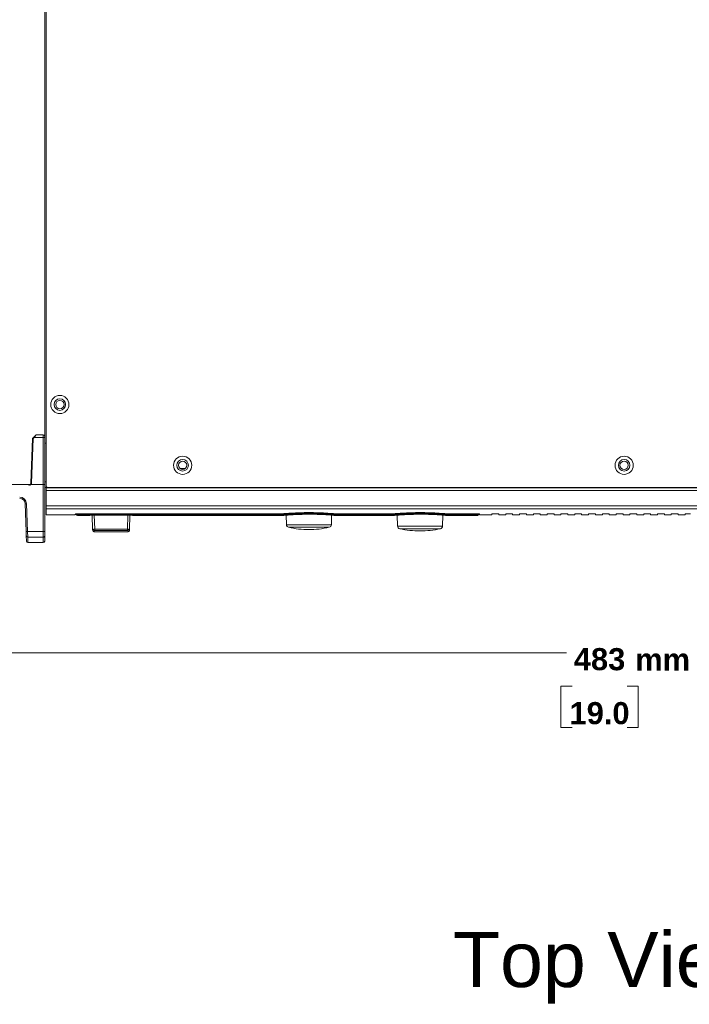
# Model space of a CAD drawing. Header units: millimetres. Extents: x 0 to 2122, y 0 to 1639.
# Tile 20 of 85: x 313 to 555, y 914 to 1270. Entities that reach past the tile are written whole.
import ezdxf

# ---------------------------------------------------------------- set-up
doc = ezdxf.new("R2010")
doc.units = ezdxf.units.MM
doc.layers.add('1', color=7, linetype='Continuous', true_color=0xffffff)
doc.styles.add('Arial', font='arial.ttf')

msp = doc.modelspace()

# ---------------------------------------------------------------- linework, layer by layer
at = {"layer": '1', "color": 7, "linetype": 'Continuous', "lineweight": 13}
for p, q in [((322.21, 1463.39), (322.21, 1101.39)), ((321.71, 1119.39), (321.71, 1429.49)), ((316.72, 1102.37), (317.29, 1118.54)), ((317.54, 1118.54), (316.97, 1102.37)), ((317.36, 1118.71), (317.76, 1119.1)), ((317.94, 1118.93), (317.54, 1118.54)), ((317.76, 1119.1), (318.51, 1119.82)), ((318.68, 1119.89), (317.94, 1118.93)), ((321.21, 1118.93), (317.94, 1118.93)), ((318.68, 1119.89), (321.21, 1119.89)), ((321.21, 1118.93), (321.21, 1119.89)), ((321.21, 1101.89), (321.21, 1118.93)), ((321.71, 1119.39), (321.71, 1118.91)), ((321.71, 1118.91), (321.71, 1101.89)), ((321.71, 1116.89), (322.21, 1116.89)), ((370.74, 1107.74), (372.67, 1107.74)), ((321.71, 1102.89), (322.21, 1102.89)), ((315.67, 1101.89), (291.4, 1101.89)), ((321.21, 1101.89), (316.77, 1101.89)), ((321.21, 1084.89), (321.21, 1101.89)), ((321.71, 1101.89), (321.21, 1101.89)), ((321.71, 1101.89), (321.71, 1084.9)), ((322.21, 1100.89), (321.71, 1100.89)), ((322.21, 1101.39), (322.21, 1100.69)), ((741.21, 1100.69), (322.21, 1100.69)), ((322.21, 1099.69), (322.21, 1100.69)), ((741.21, 1099.69), (322.21, 1099.69)), ((322.21, 1094.19), (322.21, 1099.69)), ((322.71, 1100.89), (740.71, 1100.89)), ((315, 1084.89), (314.65, 1094.96)), ((315.15, 1094.96), (315.5, 1084.89)), ((741.21, 1094.19), (322.21, 1094.19)), ((322.21, 1093.12), (322.21, 1094.19)), ((741.21, 1093.12), (322.21, 1093.12)), ((322.21, 1093.12), (322.21, 1090.89)), ((322.21, 1090.89), (332.81, 1090.89)), ((332.81, 1090.89), (332.81, 1091.2)), ((333.58, 1090.74), (338.02, 1090.74)), ((334.38, 1091.09), (334.38, 1091.34)), ((407.88, 1091.09), (334.38, 1091.09)), ((407.64, 1091.34), (334.51, 1091.34)), ((339.09, 1085.62), (338.95, 1090.83)), ((339.53, 1090.83), (351.98, 1090.83)), ((339.7, 1090.83), (339.84, 1085.69)), ((351.67, 1085.69), (351.81, 1090.83)), ((352.56, 1090.83), (352.42, 1085.62)), ((353.49, 1090.74), (365.21, 1090.74)), ((367.1, 1090.74), (408.24, 1090.74)), ((407.88, 1091.09), (407.88, 1091.34)), ((409.22, 1090.82), (409.31, 1087.36)), ((425.6, 1087.36), (425.69, 1090.82)), ((426.66, 1090.74), (448.54, 1090.74)), ((427.03, 1091.34), (427.03, 1091.09)), ((448.18, 1091.09), (427.03, 1091.09)), ((447.94, 1091.34), (427.27, 1091.34)), ((448.18, 1091.34), (448.18, 1091.09)), ((449.51, 1090.82), (449.61, 1086.86)), ((465.9, 1086.86), (466, 1090.82)), ((466.96, 1090.74), (478.53, 1090.74)), ((467.33, 1091.34), (467.33, 1091.09)), ((477.73, 1091.09), (467.33, 1091.09)), ((477.61, 1091.34), (467.57, 1091.34)), ((477.73, 1091.34), (477.73, 1091.09)), ((479.31, 1090.89), (479.31, 1091.2)), ((479.31, 1090.89), (483.81, 1090.89)), ((483.81, 1090.89), (483.81, 1091.3)), ((484.31, 1091.34), (485.81, 1091.34)), ((486.31, 1090.89), (486.31, 1091.3)), ((486.31, 1090.89), (488.81, 1090.89)), ((488.81, 1090.89), (488.81, 1091.3)), ((489.31, 1091.34), (490.81, 1091.34)), ((491.31, 1090.89), (491.31, 1091.3)), ((491.31, 1090.89), (493.81, 1090.89)), ((493.81, 1090.89), (493.81, 1091.3)), ((494.31, 1091.34), (495.81, 1091.34)), ((496.31, 1090.89), (496.31, 1091.3)), ((496.31, 1090.89), (498.81, 1090.89)), ((498.81, 1090.89), (498.81, 1091.3)), ((499.31, 1091.34), (500.81, 1091.34)), ((501.31, 1090.89), (501.31, 1091.3)), ((501.31, 1090.89), (503.81, 1090.89)), ((503.81, 1090.89), (503.81, 1091.3)), ((504.31, 1091.34), (505.81, 1091.34)), ((506.31, 1090.89), (506.31, 1091.3)), ((506.31, 1090.89), (508.81, 1090.89)), ((508.81, 1090.89), (508.81, 1091.3)), ((509.31, 1091.34), (510.81, 1091.34)), ((511.31, 1090.89), (511.31, 1091.3)), ((511.31, 1090.89), (513.81, 1090.89)), ((513.81, 1090.89), (513.81, 1091.3)), ((514.31, 1091.34), (515.81, 1091.34)), ((516.31, 1090.89), (516.31, 1091.3)), ((516.31, 1090.89), (518.81, 1090.89)), ((518.81, 1090.89), (518.81, 1091.3)), ((519.31, 1091.34), (520.81, 1091.34)), ((521.31, 1090.89), (521.31, 1091.3)), ((521.31, 1090.89), (523.81, 1090.89)), ((523.81, 1090.89), (523.81, 1091.3)), ((524.31, 1091.34), (525.81, 1091.34)), ((526.31, 1090.89), (526.31, 1091.3)), ((526.31, 1090.89), (528.81, 1090.89)), ((528.81, 1090.89), (528.81, 1091.3)), ((529.31, 1091.34), (530.81, 1091.34)), ((531.31, 1090.89), (531.31, 1091.3)), ((531.31, 1090.89), (533.81, 1090.89)), ((533.81, 1090.89), (533.81, 1091.3)), ((534.31, 1091.34), (535.81, 1091.34)), ((536.31, 1090.89), (536.31, 1091.3)), ((536.31, 1090.89), (538.81, 1090.89)), ((538.81, 1090.89), (538.81, 1091.3)), ((539.31, 1091.34), (540.81, 1091.34)), ((541.31, 1090.89), (541.31, 1091.3)), ((541.31, 1090.89), (543.81, 1090.89)), ((543.81, 1090.89), (543.81, 1091.3)), ((544.31, 1091.34), (545.81, 1091.34)), ((546.31, 1090.89), (546.31, 1091.3)), ((546.31, 1090.89), (548.81, 1090.89)), ((548.81, 1090.89), (548.81, 1091.3)), ((549.31, 1091.34), (550.81, 1091.34)), ((551.31, 1090.89), (551.31, 1091.3)), ((551.31, 1090.89), (553.81, 1090.89)), ((553.81, 1090.89), (553.81, 1091.3)), ((554.31, 1091.34), (555.81, 1091.34)), ((315, 1084.89), (315.05, 1083.28)), ((315.5, 1084.89), (321.21, 1084.89)), ((315.55, 1082.81), (315.5, 1084.89)), ((321.21, 1082.81), (321.21, 1084.89)), ((321.71, 1084.9), (321.71, 1083.3)), ((339.1, 1085.23), (339.09, 1085.62)), ((339.59, 1085.15), (339.6, 1084.74)), ((339.6, 1084.74), (351.91, 1084.74)), ((339.84, 1085.69), (351.67, 1085.69)), ((339.84, 1085.69), (339.84, 1085.23)), ((351.67, 1085.23), (339.84, 1085.23)), ((351.67, 1085.69), (351.67, 1085.23)), ((351.92, 1085.15), (351.91, 1084.74)), ((352.42, 1085.62), (352.41, 1085.23)), ((409.31, 1087.36), (425.6, 1087.36)), ((424.82, 1086.41), (410.09, 1086.41)), ((449.61, 1086.86), (465.9, 1086.86)), ((465.12, 1085.91), (450.39, 1085.91)), ((315.05, 1083.28), (315.12, 1081.37)), ((321.21, 1082.81), (315.55, 1082.81)), ((315.62, 1080.89), (315.55, 1082.81)), ((321.21, 1080.89), (321.21, 1082.81)), ((321.71, 1081.39), (321.71, 1083.3)), ((315.62, 1080.89), (321.21, 1080.89))]:
    msp.add_line(p, q, dxfattribs=at)
at = {"layer": '1', "color": 7, "lineweight": 13}
for p, q in [((290.41, 1040.89), (510.87, 1040.89)), ((512.82, 1028.87), (508.82, 1028.87)), ((508.82, 1028.87), (508.82, 1013.84)), ((536.77, 1028.87), (532.77, 1028.87)), ((536.77, 1013.84), (536.77, 1028.87)), ((508.82, 1013.84), (512.82, 1013.84)), ((532.77, 1013.84), (536.77, 1013.84))]:
    msp.add_line(p, q, dxfattribs=at)
at = {"layer": '1', "color": 7, "linetype": 'Continuous', "lineweight": 13}
for centre, radius in [((327.21, 1130.89), 3.3), ((327.21, 1130.89), 2.1), ((327.21, 1130.89), 1.5), ((371.71, 1108.89), 3.3), ((371.71, 1108.89), 2.1), ((371.71, 1108.89), 1.5), ((531.71, 1108.89), 3.3), ((531.71, 1108.89), 2.1), ((531.71, 1108.89), 1.5)]:
    msp.add_circle(centre, radius, dxfattribs=at)
for centre, radius, start, end in [((317.54, 1118.53), 0.25, 134, 178), ((318.68, 1119.64), 0.25, 90, 134), ((321.21, 1119.39), 0.5, 0, 90), ((316.22, 1102.39), 0.5, 270, 358), ((316.22, 1102.4), 0.75, 317.2891, 358), ((322.71, 1101.39), 0.5, 180, 270), ((312.65, 1094.87), 2.5, 2, 90), ((312.65, 1094.89), 2, 2, 90), ((410.31, 1087.39), 1, 181.5, 257.3023), ((417.46, 1119.1), 33.51, 257.3023, 269.9902), ((417.46, 1119.1), 33.51, 269.9902, 282.6977), ((424.6, 1087.39), 1, 282.6977, 358.5), ((450.61, 1086.89), 1, 181.5, 257.3023), ((457.76, 1118.6), 33.51, 257.3023, 269.9902), ((457.76, 1118.6), 33.51, 269.9902, 282.6977), ((464.9, 1086.89), 1, 282.6977, 358.5), ((321.21, 1081.39), 0.5, 270, 0)]:
    msp.add_arc(centre, radius, start, end, dxfattribs=at)
at = {"layer": '1', "color": 7, "linetype": 'Continuous', "lineweight": 13, "extrusion": (0, -6.17091e-06, -1)}
msp.add_arc((-333.58, 1091.24, -0.01), 0.5, 269.8775, 0.0136, dxfattribs=at)
at = {"layer": '1', "color": 7, "linetype": 'Continuous', "lineweight": 13, "extrusion": (0, 0, -1)}
for centre, start, end in [((-339.6, 1085.24), 272.5896, 358.5), ((-351.91, 1085.24), 181.5, 268.1468), ((-315.62, 1081.39), 273.1858, 358)]:
    msp.add_arc(centre, 0.5, start, end, dxfattribs=at)
at = {"layer": '1', "color": 7, "linetype": 'Continuous', "lineweight": 13}
for centre, major_axis, ratio, start_param, end_param in [((317.54, 1118.53), (0.25, -0.009), 0.034878, 1.572014, 3.141593), ((317.54, 1118.53), (-0.174, 0.18), 0.024251, 4.737496, 6.283185), ((317.94, 1118.92), (0.174, -0.18), 0.024251, 1.595904, 3.141593), ((321.21, 1118.91), (0.5, 0), 0.034899, 0, 1.570796), ((316.97, 1102.36), (0.25, -0.009), 0.034878, 1.572014, 3.141593), ((315.15, 1094.98), (-0.5, -0.017), 0.034878, 0, 1.569578), ((333.58, 1091.52), (0.5, 0), 0.997176, 3.658136, 4.712652), ((409.93, 1091.65), (0.036, -0.499), 0.622251, 5.122895, 6.167495), ((424.98, 1091.65), (-0.036, -0.499), 0.622193, 0.115682, 1.150343), ((450.23, 1091.65), (-0.036, 0.499), 0.622251, 1.975649, 3.025902), ((465.28, 1091.65), (0.036, 0.499), 0.622193, 3.257275, 4.296986), ((478.53, 1091.52), (0.5, 0), 0.997176, 4.712126, 5.765113), ((478.53, 1091.24), (-0.5, 0), 1, 1.577155, 3.141856), ((315.5, 1084.9), (-0.5, -0.017), 0.034878, 0, 1.569578), ((321.21, 1084.9), (-0.5, 0), 0.034899, 1.570796, 3.141593), ((339.59, 1085.63), (-0.5, -0.013), 0.964485, 0, 1.545546), ((351.92, 1085.63), (-0.5, 0.013), 0.964485, 1.596047, 3.141593), ((315.55, 1083.3), (0.5, 0.017), 0.980828, 3.141593, 4.678151), ((321.21, 1083.3), (-0.5, 0), 0.98085, 1.570796, 3.141593)]:
    msp.add_ellipse(centre, major_axis=major_axis, ratio=ratio, start_param=start_param, end_param=end_param, dxfattribs=at)
for points, knots in [([(315.67, 1101.89), (315.73, 1101.89), (315.79, 1101.89), (315.98, 1101.89), (316.1, 1101.89), (316.22, 1101.89), (316.22, 1101.89), (316.22, 1101.89)], [0, 0, 0, 0, 0.29278, 0.29278, 0.992701, 0.992701, 1, 1, 1, 1]), ([(316.77, 1101.89), (316.76, 1101.89), (316.75, 1101.89), (316.7, 1101.87), (316.67, 1101.85), (316.53, 1101.78), (316.42, 1101.74), (316.2, 1101.72), (316.09, 1101.73), (315.93, 1101.77), (315.88, 1101.8), (315.78, 1101.84), (315.74, 1101.87), (315.69, 1101.89), (315.68, 1101.89), (315.67, 1101.89)], [0, 0, 0, 0, 0.027361, 0.027361, 0.132959, 0.132959, 0.427617, 0.427617, 0.709035, 0.709035, 0.85402, 0.85402, 0.975862, 0.975862, 1, 1, 1, 1]), ([(425.68, 1091.4), (425.4, 1091.42), (424.8, 1091.47), (424.18, 1091.51), (423.53, 1091.55), (423.2, 1091.57), (422.82, 1091.59), (422.78, 1091.6), (422.69, 1091.6), (422.65, 1091.6), (422.52, 1091.61), (422.26, 1091.62), (422, 1091.64), (421.48, 1091.66), (420.77, 1091.69), (420.05, 1091.71), (419.32, 1091.72), (418.95, 1091.73), (418.48, 1091.73), (418.39, 1091.73), (418.2, 1091.74), (417.92, 1091.74), (417.64, 1091.74), (417.09, 1091.74), (416.35, 1091.73), (415.61, 1091.72), (414.88, 1091.71), (414.52, 1091.7), (414.07, 1091.68), (413.97, 1091.68), (413.8, 1091.67), (413.53, 1091.66), (413.26, 1091.65), (412.74, 1091.63), (412.05, 1091.59), (411.39, 1091.55), (410.91, 1091.52), (410.75, 1091.51), (410.51, 1091.5), (410.43, 1091.49), (410.28, 1091.48), (410.2, 1091.47), (409.81, 1091.45), (409.52, 1091.42), (409.23, 1091.4)], [0, 0, 0, 0, 0.0625, 0.125, 0.125, 0.1875, 0.1875, 0.195313, 0.195313, 0.203125, 0.203125, 0.21875, 0.25, 0.25, 0.3125, 0.375, 0.375, 0.4375, 0.4375, 0.453125, 0.453125, 0.46875, 0.5, 0.5, 0.5625, 0.625, 0.625, 0.6875, 0.6875, 0.703125, 0.703125, 0.71875, 0.75, 0.75, 0.8125, 0.875, 0.875, 0.90625, 0.90625, 0.921875, 0.921875, 0.9375, 0.9375, 1, 1, 1, 1]), ([(465.98, 1091.4), (465.7, 1091.42), (465.1, 1091.47), (464.48, 1091.51), (463.83, 1091.55), (463.5, 1091.57), (463.12, 1091.59), (463.08, 1091.6), (462.99, 1091.6), (462.95, 1091.6), (462.82, 1091.61), (462.56, 1091.62), (462.3, 1091.64), (461.78, 1091.66), (461.07, 1091.69), (460.35, 1091.71), (459.62, 1091.72), (459.25, 1091.73), (458.78, 1091.73), (458.69, 1091.73), (458.5, 1091.74), (458.22, 1091.74), (457.94, 1091.74), (457.39, 1091.74), (456.65, 1091.73), (455.91, 1091.72), (455.18, 1091.71), (454.82, 1091.7), (454.37, 1091.68), (454.27, 1091.68), (454.1, 1091.67), (453.83, 1091.66), (453.56, 1091.65), (453.04, 1091.63), (452.35, 1091.59), (451.69, 1091.55), (451.21, 1091.52), (451.05, 1091.51), (450.81, 1091.5), (450.73, 1091.49), (450.58, 1091.48), (450.5, 1091.47), (450.11, 1091.45), (449.82, 1091.42), (449.53, 1091.4)], [0, 0, 0, 0, 0.0625, 0.125, 0.125, 0.1875, 0.1875, 0.195312, 0.195312, 0.203125, 0.203125, 0.21875, 0.25, 0.25, 0.3125, 0.375, 0.375, 0.4375, 0.4375, 0.453125, 0.453125, 0.46875, 0.5, 0.5, 0.5625, 0.625, 0.625, 0.6875, 0.6875, 0.703125, 0.703125, 0.71875, 0.75, 0.75, 0.8125, 0.875, 0.875, 0.90625, 0.90625, 0.921875, 0.921875, 0.9375, 0.9375, 1, 1, 1, 1]), ([(332.81, 1091.2), (332.81, 1091.21), (332.84, 1091.23), (332.96, 1091.26), (333.06, 1091.27), (333.3, 1091.3), (333.45, 1091.31), (333.77, 1091.33), (333.95, 1091.34), (334.26, 1091.34), (334.38, 1091.34), (334.51, 1091.34)], [0, 0, 0, 0, 0.215859, 0.215859, 0.431727, 0.431727, 0.647425, 0.647425, 0.862392, 0.862392, 1, 1, 1, 1]), ([(334.38, 1091.09), (334.32, 1091.09), (334.26, 1091.09), (334.12, 1091.08), (334.04, 1091.08), (333.88, 1091.07), (333.81, 1091.07), (333.7, 1091.06), (333.66, 1091.05), (333.6, 1091.04), (333.58, 1091.03), (333.58, 1091.02)], [0, 0, 0, 0, 0.136781, 0.136781, 0.351083, 0.351083, 0.56673, 0.56673, 0.783274, 0.783274, 1, 1, 1, 1]), ([(333.58, 1091.02), (333.58, 1090.92), (333.58, 1090.85), (333.58, 1090.78), (333.58, 1090.75), (333.58, 1090.74), (333.58, 1090.74), (333.58, 1090.74), (333.58, 1090.74)], [0, 0, 0, 0, 0.530655, 0.530655, 0.795983, 0.928647, 0.928647, 1, 1, 1, 1]), ([(338.02, 1090.78), (338.02, 1090.78), (338.03, 1090.79), (338.08, 1090.79), (338.15, 1090.8), (338.26, 1090.81), (338.45, 1090.82), (338.68, 1090.82), (338.95, 1090.83), (339.19, 1090.83), (339.38, 1090.83), (339.48, 1090.83), (339.53, 1090.83)], [0, 0, 0, 0, 0.125098, 0.187658, 0.250648, 0.375315, 0.500589, 0.6251, 0.74994, 0.874655, 0.937294, 1, 1, 1, 1]), ([(338.02, 1090.74), (338.02, 1090.74), (338.02, 1090.74), (338.02, 1090.74), (338.02, 1090.74), (338.02, 1090.75), (338.02, 1090.75), (338.02, 1090.76), (338.02, 1090.76), (338.02, 1090.77), (338.02, 1090.78), (338.02, 1090.78)], [0, 0, 0, 0, 0.110557, 0.221738, 0.332919, 0.4441, 0.55528, 0.66646, 0.77764, 0.88882, 1, 1, 1, 1]), ([(351.98, 1090.83), (352.08, 1090.83), (352.22, 1090.83), (352.42, 1090.83), (352.6, 1090.83), (352.82, 1090.82), (353.06, 1090.82), (353.25, 1090.81), (353.39, 1090.8), (353.48, 1090.79), (353.49, 1090.78), (353.49, 1090.78)], [0, 0, 0, 0, 0.124493, 0.18678, 0.249533, 0.373866, 0.499034, 0.623684, 0.748899, 0.87416, 1, 1, 1, 1]), ([(353.49, 1090.78), (353.49, 1090.78), (353.49, 1090.77), (353.49, 1090.77), (353.49, 1090.77), (353.49, 1090.76), (353.49, 1090.76), (353.49, 1090.76), (353.49, 1090.75), (353.49, 1090.75), (353.49, 1090.75), (353.49, 1090.75), (353.49, 1090.75), (353.49, 1090.74), (353.49, 1090.74), (353.49, 1090.74), (353.49, 1090.74), (353.49, 1090.74), (353.49, 1090.74), (353.49, 1090.74)], [0, 0, 0, 0, 0.058858, 0.117716, 0.176574, 0.235433, 0.294292, 0.353151, 0.412011, 0.470871, 0.529731, 0.588592, 0.647453, 0.706314, 0.765175, 0.824037, 0.882899, 0.941761, 1, 1, 1, 1]), ([(365.12, 1090.74), (365.12, 1090.74), (365.14, 1090.74), (365.17, 1090.74), (365.21, 1090.74)], [0, 0, 0, 0, 0.000164, 1, 1, 1, 1]), ([(365.21, 1090.74), (365.21, 1090.74), (365.21, 1090.74), (365.22, 1090.74), (365.23, 1090.74), (365.24, 1090.74), (365.25, 1090.74), (365.25, 1090.74), (365.26, 1090.74), (365.27, 1090.74), (365.28, 1090.74), (365.29, 1090.74), (365.3, 1090.74), (365.31, 1090.74), (365.32, 1090.74), (365.33, 1090.74), (365.34, 1090.74), (365.35, 1090.74), (365.36, 1090.74), (365.37, 1090.74), (365.39, 1090.74), (365.4, 1090.74), (365.41, 1090.74), (365.42, 1090.74), (365.43, 1090.74), (365.44, 1090.74), (365.46, 1090.74), (365.47, 1090.74), (365.48, 1090.74), (365.5, 1090.74), (365.51, 1090.74), (365.52, 1090.74), (365.54, 1090.74), (365.55, 1090.74), (365.57, 1090.74), (365.58, 1090.74), (365.63, 1090.74), (365.72, 1090.74), (365.86, 1090.74), (366.01, 1090.74), (366.15, 1090.74), (366.3, 1090.74), (366.45, 1090.74), (366.59, 1090.74), (366.68, 1090.74), (366.74, 1090.74), (366.77, 1090.74), (366.8, 1090.74), (366.82, 1090.74), (366.85, 1090.74), (366.87, 1090.74), (366.9, 1090.74), (366.92, 1090.74), (366.94, 1090.74), (366.96, 1090.74), (366.98, 1090.74), (367, 1090.74), (367.02, 1090.74), (367.04, 1090.74), (367.06, 1090.74), (367.07, 1090.74), (367.09, 1090.74), (367.1, 1090.74), (367.1, 1090.74)], [0, 0, 0, 0, 0.007327, 0.014623, 0.02189, 0.02913, 0.036345, 0.043536, 0.050704, 0.057853, 0.064984, 0.072098, 0.079198, 0.086286, 0.093363, 0.100431, 0.107492, 0.114549, 0.121603, 0.128656, 0.135709, 0.142766, 0.149827, 0.156896, 0.163973, 0.17106, 0.17816, 0.185275, 0.192405, 0.199554, 0.206723, 0.213914, 0.221128, 0.228368, 0.235635, 0.242932, 0.250259, 0.313318, 0.375103, 0.436888, 0.499947, 0.563034, 0.624846, 0.686658, 0.749747, 0.763965, 0.778073, 0.792085, 0.806012, 0.819869, 0.83367, 0.847428, 0.861158, 0.874873, 0.888589, 0.902319, 0.916077, 0.929878, 0.943735, 0.957662, 0.971673, 0.985782, 1, 1, 1, 1]), ([(396.21, 1090.78), (396.2, 1090.78), (396.21, 1090.79), (396.26, 1090.8), (396.31, 1090.8), (396.43, 1090.81), (396.52, 1090.81), (396.7, 1090.81), (396.81, 1090.82), (397.03, 1090.82), (397.15, 1090.82), (397.38, 1090.82), (397.5, 1090.82), (397.72, 1090.82), (397.83, 1090.81), (398.01, 1090.81), (398.09, 1090.81), (398.21, 1090.8), (398.26, 1090.79), (398.31, 1090.79), (398.31, 1090.78), (398.28, 1090.78), (398.25, 1090.77), (398.14, 1090.77), (398.07, 1090.77), (397.9, 1090.76), (397.8, 1090.76), (397.59, 1090.76), (397.47, 1090.76), (397.24, 1090.76), (397.12, 1090.76), (396.89, 1090.76), (396.78, 1090.76), (396.58, 1090.76), (396.49, 1090.77), (396.35, 1090.77), (396.29, 1090.77), (396.23, 1090.78), (396.22, 1090.78), (396.21, 1090.78)], [0, 0, 0, 0, 0.053712, 0.053712, 0.107426, 0.107426, 0.161151, 0.161151, 0.214961, 0.214961, 0.268553, 0.268553, 0.322257, 0.322257, 0.375953, 0.375953, 0.429593, 0.429593, 0.483277, 0.483277, 0.537036, 0.537036, 0.590762, 0.590762, 0.644521, 0.644521, 0.698219, 0.698219, 0.751913, 0.751913, 0.805568, 0.805568, 0.859288, 0.859288, 0.912972, 0.912972, 0.966628, 0.966628, 1, 1, 1, 1]), ([(407.64, 1091.34), (407.79, 1091.34), (407.93, 1091.34), (408.14, 1091.35), (408.21, 1091.35), (408.31, 1091.35), (408.35, 1091.35), (408.42, 1091.35), (408.45, 1091.36), (408.62, 1091.36), (408.88, 1091.37), (409.12, 1091.39), (409.23, 1091.4)], [0, 0, 0, 0, 0.25, 0.25, 0.375, 0.375, 0.4375, 0.4375, 0.5, 0.5, 0.75, 1, 1, 1, 1]), ([(409.93, 1091.15), (409.78, 1091.14), (409.63, 1091.13), (409.31, 1091.11), (409.14, 1091.11), (408.79, 1091.1), (408.43, 1091.09), (408.06, 1091.09), (407.88, 1091.09)], [0, 0, 0, 0, 0.25, 0.25, 0.5, 0.5, 0.75, 1, 1, 1, 1]), ([(408.13, 1090.74), (408.16, 1090.74), (408.24, 1090.75), (408.66, 1090.78), (409.17, 1090.82), (410.61, 1090.92), (411.52, 1090.97), (413.6, 1091.07), (414.77, 1091.11), (417.17, 1091.14), (418.43, 1091.14), (420.79, 1091.09), (421.93, 1091.05), (423.91, 1090.94), (424.75, 1090.89), (426.04, 1090.79), (426.48, 1090.76), (426.72, 1090.74), (426.76, 1090.74), (426.78, 1090.74)], [0, 0, 0, 0, 0.060639, 0.060639, 0.189659, 0.189659, 0.318679, 0.318679, 0.447699, 0.447699, 0.576719, 0.576719, 0.705738, 0.705738, 0.834758, 0.834758, 0.963778, 0.963778, 1, 1, 1, 1]), ([(424.98, 1091.15), (424.71, 1091.17), (424.44, 1091.19), (423.88, 1091.22), (423.59, 1091.24), (423, 1091.28), (422.7, 1091.29), (422.08, 1091.32), (421.77, 1091.33), (421.36, 1091.35), (421.28, 1091.35), (421.12, 1091.36), (421.04, 1091.36), (420.8, 1091.37), (420.63, 1091.38), (420.14, 1091.39), (419.81, 1091.4), (418.81, 1091.42), (418.14, 1091.43), (417.37, 1091.43), (417.28, 1091.42), (417.11, 1091.42), (417.03, 1091.42), (416.77, 1091.42), (416.61, 1091.42), (416.1, 1091.42), (415.76, 1091.41), (415.1, 1091.4), (414.77, 1091.39), (414.11, 1091.37), (413.79, 1091.36), (413.3, 1091.34), (413.15, 1091.33), (412.83, 1091.32), (412.36, 1091.3), (411.91, 1091.28), (411.32, 1091.24), (411.03, 1091.22), (410.47, 1091.19), (410.2, 1091.17), (409.93, 1091.15)], [0, 0, 0, 0, 0.0625, 0.0625, 0.125, 0.125, 0.1875, 0.1875, 0.25, 0.25, 0.265625, 0.265625, 0.28125, 0.28125, 0.3125, 0.3125, 0.375, 0.375, 0.5, 0.5, 0.515625, 0.515625, 0.53125, 0.53125, 0.5625, 0.5625, 0.625, 0.625, 0.6875, 0.6875, 0.75, 0.75, 0.78125, 0.78125, 0.8125, 0.875, 0.875, 0.9375, 0.9375, 1, 1, 1, 1]), ([(427.03, 1091.09), (426.85, 1091.09), (426.66, 1091.09), (426.3, 1091.09), (426.12, 1091.1), (425.77, 1091.11), (425.6, 1091.11), (425.28, 1091.13), (425.13, 1091.14), (424.98, 1091.15)], [0, 0, 0, 0, 0.25, 0.25, 0.5, 0.5, 0.75, 0.75, 1, 1, 1, 1]), ([(425.68, 1091.4), (425.79, 1091.39), (425.91, 1091.38), (426.1, 1091.37), (426.16, 1091.37), (426.26, 1091.36), (426.29, 1091.36), (426.36, 1091.36), (426.39, 1091.36), (426.56, 1091.35), (426.7, 1091.35), (426.98, 1091.34), (427.12, 1091.34), (427.27, 1091.34)], [0, 0, 0, 0, 0.25, 0.25, 0.375, 0.375, 0.4375, 0.4375, 0.5, 0.5, 0.75, 0.75, 1, 1, 1, 1]), ([(436.51, 1090.78), (436.5, 1090.78), (436.51, 1090.79), (436.56, 1090.8), (436.61, 1090.8), (436.73, 1090.81), (436.82, 1090.81), (437, 1090.81), (437.11, 1090.82), (437.33, 1090.82), (437.45, 1090.82), (437.68, 1090.82), (437.8, 1090.82), (438.02, 1090.82), (438.13, 1090.81), (438.31, 1090.81), (438.39, 1090.81), (438.51, 1090.8), (438.56, 1090.79), (438.61, 1090.79), (438.61, 1090.78), (438.58, 1090.78), (438.55, 1090.77), (438.44, 1090.77), (438.37, 1090.77), (438.2, 1090.76), (438.1, 1090.76), (437.89, 1090.76), (437.77, 1090.76), (437.54, 1090.76), (437.42, 1090.76), (437.19, 1090.76), (437.08, 1090.76), (436.88, 1090.76), (436.79, 1090.77), (436.65, 1090.77), (436.59, 1090.77), (436.53, 1090.78), (436.52, 1090.78), (436.51, 1090.78)], [0, 0, 0, 0, 0.053712, 0.053712, 0.107426, 0.107426, 0.161151, 0.161151, 0.214961, 0.214961, 0.268553, 0.268553, 0.322257, 0.322257, 0.375953, 0.375953, 0.429593, 0.429593, 0.483277, 0.483277, 0.537036, 0.537036, 0.590762, 0.590762, 0.644521, 0.644521, 0.698219, 0.698219, 0.751913, 0.751913, 0.805568, 0.805568, 0.859288, 0.859288, 0.912972, 0.912972, 0.966628, 0.966628, 1, 1, 1, 1]), ([(447.94, 1091.34), (448.09, 1091.34), (448.23, 1091.34), (448.44, 1091.35), (448.51, 1091.35), (448.61, 1091.35), (448.65, 1091.35), (448.72, 1091.35), (448.75, 1091.36), (448.92, 1091.36), (449.18, 1091.37), (449.42, 1091.39), (449.53, 1091.4)], [0, 0, 0, 0, 0.25, 0.25, 0.375, 0.375, 0.4375, 0.4375, 0.5, 0.5, 0.75, 1, 1, 1, 1]), ([(450.23, 1091.15), (450.08, 1091.14), (449.93, 1091.13), (449.61, 1091.11), (449.44, 1091.11), (449.09, 1091.1), (448.73, 1091.09), (448.36, 1091.09), (448.18, 1091.09)], [0, 0, 0, 0, 0.25, 0.25, 0.5, 0.5, 0.75, 1, 1, 1, 1]), ([(448.43, 1090.74), (448.46, 1090.74), (448.54, 1090.75), (448.96, 1090.78), (449.47, 1090.82), (450.91, 1090.92), (451.82, 1090.97), (453.9, 1091.07), (455.07, 1091.11), (457.47, 1091.14), (458.73, 1091.14), (461.09, 1091.09), (462.23, 1091.05), (464.21, 1090.94), (465.05, 1090.89), (466.34, 1090.79), (466.78, 1090.76), (467.02, 1090.74), (467.06, 1090.74), (467.08, 1090.74)], [0, 0, 0, 0, 0.060639, 0.060639, 0.189659, 0.189659, 0.318679, 0.318679, 0.447699, 0.447699, 0.576719, 0.576719, 0.705738, 0.705738, 0.834758, 0.834758, 0.963778, 0.963778, 1, 1, 1, 1]), ([(465.28, 1091.15), (465.01, 1091.17), (464.74, 1091.19), (464.18, 1091.22), (463.89, 1091.24), (463.3, 1091.28), (463, 1091.29), (462.38, 1091.32), (462.07, 1091.33), (461.66, 1091.35), (461.58, 1091.35), (461.42, 1091.36), (461.34, 1091.36), (461.1, 1091.37), (460.93, 1091.38), (460.44, 1091.39), (460.11, 1091.4), (459.11, 1091.42), (458.44, 1091.43), (457.67, 1091.43), (457.58, 1091.42), (457.41, 1091.42), (457.33, 1091.42), (457.07, 1091.42), (456.91, 1091.42), (456.4, 1091.42), (456.06, 1091.41), (455.4, 1091.4), (455.07, 1091.39), (454.41, 1091.37), (454.09, 1091.36), (453.6, 1091.34), (453.45, 1091.33), (453.13, 1091.32), (452.66, 1091.3), (452.21, 1091.28), (451.62, 1091.24), (451.33, 1091.22), (450.77, 1091.19), (450.5, 1091.17), (450.23, 1091.15)], [0, 0, 0, 0, 0.0625, 0.0625, 0.125, 0.125, 0.1875, 0.1875, 0.25, 0.25, 0.265625, 0.265625, 0.28125, 0.28125, 0.3125, 0.3125, 0.375, 0.375, 0.5, 0.5, 0.515625, 0.515625, 0.53125, 0.53125, 0.5625, 0.5625, 0.625, 0.625, 0.6875, 0.6875, 0.75, 0.75, 0.78125, 0.78125, 0.8125, 0.875, 0.875, 0.9375, 0.9375, 1, 1, 1, 1]), ([(467.33, 1091.09), (467.15, 1091.09), (466.96, 1091.09), (466.6, 1091.09), (466.42, 1091.1), (466.07, 1091.11), (465.9, 1091.11), (465.58, 1091.13), (465.43, 1091.14), (465.28, 1091.15)], [0, 0, 0, 0, 0.25, 0.25, 0.5, 0.5, 0.75, 0.75, 1, 1, 1, 1]), ([(465.98, 1091.4), (466.09, 1091.39), (466.21, 1091.38), (466.4, 1091.37), (466.46, 1091.37), (466.56, 1091.36), (466.59, 1091.36), (466.66, 1091.36), (466.69, 1091.36), (466.86, 1091.35), (467, 1091.35), (467.28, 1091.34), (467.42, 1091.34), (467.57, 1091.34)], [0, 0, 0, 0, 0.25, 0.25, 0.375, 0.375, 0.4375, 0.4375, 0.5, 0.5, 0.75, 0.75, 1, 1, 1, 1]), ([(477.61, 1091.34), (477.79, 1091.34), (477.99, 1091.34), (478.34, 1091.33), (478.52, 1091.32), (478.81, 1091.3), (478.94, 1091.28), (479.14, 1091.26), (479.22, 1091.24), (479.29, 1091.22), (479.31, 1091.21), (479.31, 1091.2)], [0, 0, 0, 0, 0.213862, 0.213862, 0.427693, 0.427693, 0.642, 0.642, 0.857199, 0.857199, 1, 1, 1, 1]), ([(478.53, 1091.02), (478.53, 1091.03), (478.52, 1091.03), (478.49, 1091.04), (478.45, 1091.05), (478.36, 1091.06), (478.3, 1091.07), (478.16, 1091.08), (478.08, 1091.08), (477.91, 1091.09), (477.82, 1091.09), (477.73, 1091.09)], [0, 0, 0, 0, 0.143838, 0.143838, 0.35916, 0.35916, 0.573253, 0.573253, 0.786726, 0.786726, 1, 1, 1, 1]), ([(478.53, 1090.74), (478.53, 1090.74), (478.53, 1090.78), (478.53, 1090.92), (478.53, 1091.02)], [0, 0, 0, 0, 0.470571, 1, 1, 1, 1]), ([(483.81, 1091.3), (483.81, 1091.3), (483.81, 1091.31), (483.85, 1091.32), (483.88, 1091.32), (483.95, 1091.33), (483.99, 1091.33), (484.09, 1091.34), (484.14, 1091.34), (484.23, 1091.34), (484.27, 1091.34), (484.31, 1091.34)], [0, 0, 0, 0, 0.216072, 0.216072, 0.432165, 0.432165, 0.6479, 0.6479, 0.862754, 0.862754, 1, 1, 1, 1]), ([(485.81, 1091.34), (485.86, 1091.34), (485.92, 1091.34), (486.02, 1091.34), (486.07, 1091.34), (486.16, 1091.33), (486.2, 1091.33), (486.26, 1091.32), (486.28, 1091.31), (486.3, 1091.3), (486.31, 1091.3), (486.31, 1091.3)], [0, 0, 0, 0, 0.213772, 0.213772, 0.427515, 0.427515, 0.641702, 0.641702, 0.856811, 0.856811, 1, 1, 1, 1]), ([(488.81, 1091.3), (488.81, 1091.3), (488.81, 1091.31), (488.85, 1091.32), (488.88, 1091.32), (488.95, 1091.33), (488.99, 1091.33), (489.09, 1091.34), (489.14, 1091.34), (489.23, 1091.34), (489.27, 1091.34), (489.31, 1091.34)], [0, 0, 0, 0, 0.216072, 0.216072, 0.432165, 0.432165, 0.6479, 0.6479, 0.862754, 0.862754, 1, 1, 1, 1]), ([(490.81, 1091.34), (490.86, 1091.34), (490.92, 1091.34), (491.02, 1091.34), (491.07, 1091.34), (491.16, 1091.33), (491.2, 1091.33), (491.26, 1091.32), (491.28, 1091.31), (491.3, 1091.3), (491.31, 1091.3), (491.31, 1091.3)], [0, 0, 0, 0, 0.213772, 0.213772, 0.427515, 0.427515, 0.641702, 0.641702, 0.856811, 0.856811, 1, 1, 1, 1]), ([(493.81, 1091.3), (493.81, 1091.3), (493.81, 1091.31), (493.85, 1091.32), (493.88, 1091.32), (493.95, 1091.33), (493.99, 1091.33), (494.09, 1091.34), (494.14, 1091.34), (494.23, 1091.34), (494.27, 1091.34), (494.31, 1091.34)], [0, 0, 0, 0, 0.216072, 0.216072, 0.432165, 0.432165, 0.6479, 0.6479, 0.862754, 0.862754, 1, 1, 1, 1]), ([(495.81, 1091.34), (495.86, 1091.34), (495.92, 1091.34), (496.02, 1091.34), (496.07, 1091.34), (496.16, 1091.33), (496.2, 1091.33), (496.26, 1091.32), (496.28, 1091.31), (496.3, 1091.3), (496.31, 1091.3), (496.31, 1091.3)], [0, 0, 0, 0, 0.213772, 0.213772, 0.427515, 0.427515, 0.641702, 0.641702, 0.856811, 0.856811, 1, 1, 1, 1]), ([(498.81, 1091.3), (498.81, 1091.3), (498.81, 1091.31), (498.85, 1091.32), (498.88, 1091.32), (498.95, 1091.33), (498.99, 1091.33), (499.09, 1091.34), (499.14, 1091.34), (499.23, 1091.34), (499.27, 1091.34), (499.31, 1091.34)], [0, 0, 0, 0, 0.216072, 0.216072, 0.432165, 0.432165, 0.6479, 0.6479, 0.862754, 0.862754, 1, 1, 1, 1]), ([(500.81, 1091.34), (500.86, 1091.34), (500.92, 1091.34), (501.02, 1091.34), (501.07, 1091.34), (501.16, 1091.33), (501.2, 1091.33), (501.26, 1091.32), (501.28, 1091.31), (501.3, 1091.3), (501.31, 1091.3), (501.31, 1091.3)], [0, 0, 0, 0, 0.213772, 0.213772, 0.427515, 0.427515, 0.641702, 0.641702, 0.856811, 0.856811, 1, 1, 1, 1]), ([(503.81, 1091.3), (503.81, 1091.3), (503.81, 1091.31), (503.85, 1091.32), (503.88, 1091.32), (503.95, 1091.33), (503.99, 1091.33), (504.09, 1091.34), (504.14, 1091.34), (504.23, 1091.34), (504.27, 1091.34), (504.31, 1091.34)], [0, 0, 0, 0, 0.216072, 0.216072, 0.432165, 0.432165, 0.6479, 0.6479, 0.862754, 0.862754, 1, 1, 1, 1]), ([(505.81, 1091.34), (505.86, 1091.34), (505.92, 1091.34), (506.02, 1091.34), (506.07, 1091.34), (506.16, 1091.33), (506.2, 1091.33), (506.26, 1091.32), (506.28, 1091.31), (506.3, 1091.3), (506.31, 1091.3), (506.31, 1091.3)], [0, 0, 0, 0, 0.213772, 0.213772, 0.427515, 0.427515, 0.641702, 0.641702, 0.856811, 0.856811, 1, 1, 1, 1]), ([(508.81, 1091.3), (508.81, 1091.3), (508.81, 1091.31), (508.85, 1091.32), (508.88, 1091.32), (508.95, 1091.33), (508.99, 1091.33), (509.09, 1091.34), (509.14, 1091.34), (509.23, 1091.34), (509.27, 1091.34), (509.31, 1091.34)], [0, 0, 0, 0, 0.216072, 0.216072, 0.432165, 0.432165, 0.6479, 0.6479, 0.862754, 0.862754, 1, 1, 1, 1]), ([(510.81, 1091.34), (510.86, 1091.34), (510.92, 1091.34), (511.02, 1091.34), (511.07, 1091.34), (511.16, 1091.33), (511.2, 1091.33), (511.26, 1091.32), (511.28, 1091.31), (511.3, 1091.3), (511.31, 1091.3), (511.31, 1091.3)], [0, 0, 0, 0, 0.213772, 0.213772, 0.427515, 0.427515, 0.641702, 0.641702, 0.856811, 0.856811, 1, 1, 1, 1]), ([(513.81, 1091.3), (513.81, 1091.3), (513.81, 1091.31), (513.85, 1091.32), (513.88, 1091.32), (513.95, 1091.33), (513.99, 1091.33), (514.09, 1091.34), (514.14, 1091.34), (514.23, 1091.34), (514.27, 1091.34), (514.31, 1091.34)], [0, 0, 0, 0, 0.216072, 0.216072, 0.432165, 0.432165, 0.6479, 0.6479, 0.862754, 0.862754, 1, 1, 1, 1]), ([(515.81, 1091.34), (515.86, 1091.34), (515.92, 1091.34), (516.02, 1091.34), (516.07, 1091.34), (516.16, 1091.33), (516.2, 1091.33), (516.26, 1091.32), (516.28, 1091.31), (516.3, 1091.3), (516.31, 1091.3), (516.31, 1091.3)], [0, 0, 0, 0, 0.213772, 0.213772, 0.427515, 0.427515, 0.641702, 0.641702, 0.856811, 0.856811, 1, 1, 1, 1]), ([(518.81, 1091.3), (518.81, 1091.3), (518.81, 1091.31), (518.85, 1091.32), (518.88, 1091.32), (518.95, 1091.33), (518.99, 1091.33), (519.09, 1091.34), (519.14, 1091.34), (519.23, 1091.34), (519.27, 1091.34), (519.31, 1091.34)], [0, 0, 0, 0, 0.216072, 0.216072, 0.432165, 0.432165, 0.6479, 0.6479, 0.862754, 0.862754, 1, 1, 1, 1]), ([(520.81, 1091.34), (520.86, 1091.34), (520.92, 1091.34), (521.02, 1091.34), (521.07, 1091.34), (521.16, 1091.33), (521.2, 1091.33), (521.26, 1091.32), (521.28, 1091.31), (521.3, 1091.3), (521.31, 1091.3), (521.31, 1091.3)], [0, 0, 0, 0, 0.213772, 0.213772, 0.427515, 0.427515, 0.641702, 0.641702, 0.856811, 0.856811, 1, 1, 1, 1]), ([(523.81, 1091.3), (523.81, 1091.3), (523.81, 1091.31), (523.85, 1091.32), (523.88, 1091.32), (523.95, 1091.33), (523.99, 1091.33), (524.09, 1091.34), (524.14, 1091.34), (524.23, 1091.34), (524.27, 1091.34), (524.31, 1091.34)], [0, 0, 0, 0, 0.216072, 0.216072, 0.432165, 0.432165, 0.6479, 0.6479, 0.862754, 0.862754, 1, 1, 1, 1]), ([(525.81, 1091.34), (525.86, 1091.34), (525.92, 1091.34), (526.02, 1091.34), (526.07, 1091.34), (526.16, 1091.33), (526.2, 1091.33), (526.26, 1091.32), (526.28, 1091.31), (526.3, 1091.3), (526.31, 1091.3), (526.31, 1091.3)], [0, 0, 0, 0, 0.213772, 0.213772, 0.427515, 0.427515, 0.641702, 0.641702, 0.856811, 0.856811, 1, 1, 1, 1]), ([(528.81, 1091.3), (528.81, 1091.3), (528.81, 1091.31), (528.85, 1091.32), (528.88, 1091.32), (528.95, 1091.33), (528.99, 1091.33), (529.09, 1091.34), (529.14, 1091.34), (529.23, 1091.34), (529.27, 1091.34), (529.31, 1091.34)], [0, 0, 0, 0, 0.216072, 0.216072, 0.432165, 0.432165, 0.6479, 0.6479, 0.862754, 0.862754, 1, 1, 1, 1]), ([(530.81, 1091.34), (530.86, 1091.34), (530.92, 1091.34), (531.02, 1091.34), (531.07, 1091.34), (531.16, 1091.33), (531.2, 1091.33), (531.26, 1091.32), (531.28, 1091.31), (531.3, 1091.3), (531.31, 1091.3), (531.31, 1091.3)], [0, 0, 0, 0, 0.213772, 0.213772, 0.427515, 0.427515, 0.641702, 0.641702, 0.856811, 0.856811, 1, 1, 1, 1]), ([(533.81, 1091.3), (533.81, 1091.3), (533.81, 1091.31), (533.85, 1091.32), (533.88, 1091.32), (533.95, 1091.33), (533.99, 1091.33), (534.09, 1091.34), (534.14, 1091.34), (534.23, 1091.34), (534.27, 1091.34), (534.31, 1091.34)], [0, 0, 0, 0, 0.216072, 0.216072, 0.432165, 0.432165, 0.6479, 0.6479, 0.862754, 0.862754, 1, 1, 1, 1]), ([(535.81, 1091.34), (535.86, 1091.34), (535.92, 1091.34), (536.02, 1091.34), (536.07, 1091.34), (536.16, 1091.33), (536.2, 1091.33), (536.26, 1091.32), (536.28, 1091.31), (536.3, 1091.3), (536.31, 1091.3), (536.31, 1091.3)], [0, 0, 0, 0, 0.213772, 0.213772, 0.427515, 0.427515, 0.641702, 0.641702, 0.856811, 0.856811, 1, 1, 1, 1]), ([(538.81, 1091.3), (538.81, 1091.3), (538.81, 1091.31), (538.85, 1091.32), (538.88, 1091.32), (538.95, 1091.33), (538.99, 1091.33), (539.09, 1091.34), (539.14, 1091.34), (539.23, 1091.34), (539.27, 1091.34), (539.31, 1091.34)], [0, 0, 0, 0, 0.216072, 0.216072, 0.432165, 0.432165, 0.6479, 0.6479, 0.862754, 0.862754, 1, 1, 1, 1]), ([(540.81, 1091.34), (540.86, 1091.34), (540.92, 1091.34), (541.02, 1091.34), (541.07, 1091.34), (541.16, 1091.33), (541.2, 1091.33), (541.26, 1091.32), (541.28, 1091.31), (541.3, 1091.3), (541.31, 1091.3), (541.31, 1091.3)], [0, 0, 0, 0, 0.213772, 0.213772, 0.427515, 0.427515, 0.641702, 0.641702, 0.856811, 0.856811, 1, 1, 1, 1]), ([(543.81, 1091.3), (543.81, 1091.3), (543.81, 1091.31), (543.85, 1091.32), (543.88, 1091.32), (543.95, 1091.33), (543.99, 1091.33), (544.09, 1091.34), (544.14, 1091.34), (544.23, 1091.34), (544.27, 1091.34), (544.31, 1091.34)], [0, 0, 0, 0, 0.216072, 0.216072, 0.432165, 0.432165, 0.6479, 0.6479, 0.862754, 0.862754, 1, 1, 1, 1]), ([(545.81, 1091.34), (545.86, 1091.34), (545.92, 1091.34), (546.02, 1091.34), (546.07, 1091.34), (546.16, 1091.33), (546.2, 1091.33), (546.26, 1091.32), (546.28, 1091.31), (546.3, 1091.3), (546.31, 1091.3), (546.31, 1091.3)], [0, 0, 0, 0, 0.213772, 0.213772, 0.427515, 0.427515, 0.641702, 0.641702, 0.856811, 0.856811, 1, 1, 1, 1]), ([(548.81, 1091.3), (548.81, 1091.3), (548.81, 1091.31), (548.85, 1091.32), (548.88, 1091.32), (548.95, 1091.33), (548.99, 1091.33), (549.09, 1091.34), (549.14, 1091.34), (549.23, 1091.34), (549.27, 1091.34), (549.31, 1091.34)], [0, 0, 0, 0, 0.216072, 0.216072, 0.432165, 0.432165, 0.6479, 0.6479, 0.862754, 0.862754, 1, 1, 1, 1]), ([(550.81, 1091.34), (550.86, 1091.34), (550.92, 1091.34), (551.02, 1091.34), (551.07, 1091.34), (551.16, 1091.33), (551.2, 1091.33), (551.26, 1091.32), (551.28, 1091.31), (551.3, 1091.3), (551.31, 1091.3), (551.31, 1091.3)], [0, 0, 0, 0, 0.213772, 0.213772, 0.427515, 0.427515, 0.641702, 0.641702, 0.856811, 0.856811, 1, 1, 1, 1]), ([(553.81, 1091.3), (553.81, 1091.3), (553.81, 1091.31), (553.85, 1091.32), (553.88, 1091.32), (553.95, 1091.33), (553.99, 1091.33), (554.09, 1091.34), (554.14, 1091.34), (554.23, 1091.34), (554.27, 1091.34), (554.31, 1091.34)], [0, 0, 0, 0, 0.216072, 0.216072, 0.432165, 0.432165, 0.6479, 0.6479, 0.862754, 0.862754, 1, 1, 1, 1]), ([(339.09, 1085.62), (339.09, 1085.62), (339.1, 1085.63), (339.14, 1085.64), (339.17, 1085.65), (339.26, 1085.66), (339.32, 1085.67), (339.45, 1085.68), (339.52, 1085.68), (339.67, 1085.69), (339.75, 1085.69), (339.84, 1085.69)], [0, 0, 0, 0, 0.173992, 0.173992, 0.385712, 0.385712, 0.590669, 0.590669, 0.794544, 0.794544, 1, 1, 1, 1]), ([(339.84, 1085.23), (339.81, 1085.23), (339.78, 1085.22), (339.73, 1085.22), (339.71, 1085.22), (339.66, 1085.21), (339.65, 1085.2), (339.61, 1085.19), (339.6, 1085.18), (339.59, 1085.16), (339.59, 1085.16), (339.59, 1085.15)], [0, 0, 0, 0, 0.197499, 0.197499, 0.396585, 0.396585, 0.601908, 0.601908, 0.819148, 0.819148, 1, 1, 1, 1]), ([(351.67, 1085.69), (351.72, 1085.69), (351.76, 1085.69), (351.89, 1085.69), (351.97, 1085.68), (352.12, 1085.67), (352.19, 1085.67), (352.3, 1085.65), (352.35, 1085.65), (352.41, 1085.63), (352.42, 1085.63), (352.42, 1085.62)], [0, 0, 0, 0, 0.113387, 0.113387, 0.328222, 0.328222, 0.551322, 0.551322, 0.776763, 0.776763, 1, 1, 1, 1]), ([(351.92, 1085.15), (351.92, 1085.16), (351.92, 1085.17), (351.9, 1085.18), (351.88, 1085.19), (351.85, 1085.21), (351.82, 1085.21), (351.77, 1085.22), (351.75, 1085.22), (351.7, 1085.23), (351.69, 1085.23), (351.67, 1085.23)], [0, 0, 0, 0, 0.231714, 0.231714, 0.461772, 0.461772, 0.683253, 0.683253, 0.891328, 0.891328, 1, 1, 1, 1])]:
    msp.add_open_spline(points, degree=3, knots=knots, dxfattribs=at)
for points in [[(333.08, 1091.24), (333.08, 1091.22)], [(477.59, 1091.08), (477.73, 1091.08)]]:
    msp.add_open_spline(points, degree=1, dxfattribs=at)

# ---------------------------------------------------------------- texts
at = {"layer": '1', "color": 7, "lineweight": 18, "style": 'Arial'}
msp.add_text('Top View', height=20, dxfattribs=at).set_placement((469.68, 919.84))
at = {"layer": '1', "color": 7, "linetype": 'Continuous', "lineweight": 13, "char_height": 8, "attachment_point": 8, "line_spacing_factor": 1.047437, "style": 'Arial'}
for s, insert in [('\\fArial|b1|i0;\\W1.0000;483', (522.8, 1034.51)), ('\\fArial|b1|i0;\\W1.0000;mm', (545.68, 1034.51)), ('\\fArial|b1|i0;\\W1.0000;19.0', (522.8, 1014.97))]:
    msp.add_mtext(s, dxfattribs=dict(at, insert=insert))

doc.saveas('drawing.dxf')
